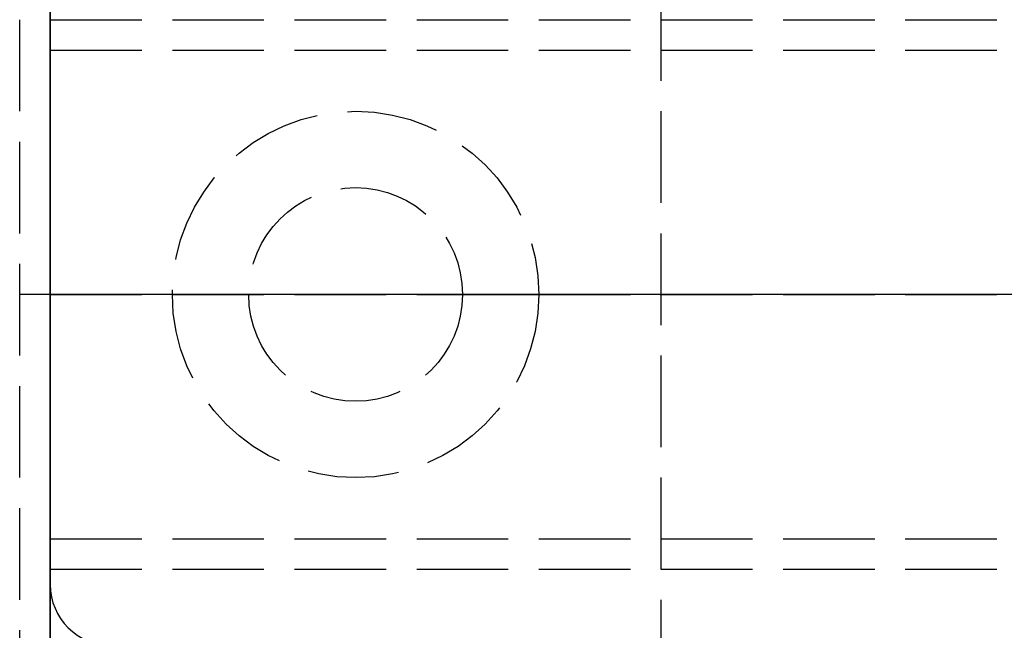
# Model space of a CAD drawing. Header units: millimetres. Extents: x 0 to 2050, y -94 to 94.
# Tile 3 of 13: x 0 to 16, y -5 to 5. Entities that reach past the tile are written whole.
import ezdxf

# ---------------------------------------------------------------- set-up
doc = ezdxf.new("R2010")
doc.units = ezdxf.units.MM
doc.header["$LTSCALE"] = 10
doc.linetypes.add('ALLCAD_Strich', pattern=[0.2, 0.15, -0.05])
for name, color, linetype in [('BESCH_KONT_sich_schn_ansi_2d', 40, 'Continuous'), ('BESCH_KONT_sich_schn_grun_2d', 10, 'Continuous'), ('BESCH_KONT_sich_schn_seit_2d', 160, 'Continuous')]:
    doc.layers.add(name, color=color, linetype=linetype)

msp = doc.modelspace()

# ---------------------------------------------------------------- linework, layer by layer
at = {"layer": 'BESCH_KONT_sich_schn_ansi_2d', "linetype": 'ALLCAD_Strich'}
for p, q in [((0, 0, 24), (-0.5, 0, 24)), ((-0.5, 0, 6), (-0.5, 0, 24)), ((0, 0, 6), (-0.5, 0, 6)), ((0, 0, 7), (995, 0, 7)), ((0, 0, 7), (0, 0, 2301)), ((0, 0, 2301), (995, 0, 2301)), ((0, 0, 2301), (0, 0, 2368)), ((0, 0, 2368), (2050, 0, 2368)), ((2050, 0, 2418), (0, 0, 2418)), ((0, 0, 2418), (0, 0, 2368)), ((0, 0, 6), (0, 0, 7)), ((0, 0, 6), (995, 0, 6)), ((0, 0, 7), (0, 0, 6)), ((0, 0, 24), (1055, 0, 24)), ((1055, 0, 2307), (0, 0, 2307)), ((0, 0, 2337), (2050, 0, 2337)), ((2050, 0, 2338.5), (0, 0, 2338.5)), ((0, 0, 2365.5), (2050, 0, 2365.5)), ((0, 0, 2339.5), (2050, 0, 2339.5)), ((0, 0, 2335), (2050, 0, 2335)), ((0, 0, 2363.5), (2050, 0, 2363.5)), ((0, 0, 2363), (2050, 0, 2363)), ((0, 0, 23), (1055, 0, 23)), ((0, 0, 24), (1055, 0, 24)), ((10, 0, 21.5), (0, 0, 21.5)), ((10, 0, 23), (0, 0, 23)), ((0.002, 0, 2363.503), (0.002, 0, 2363.505)), ((0.002, 0, 7.003), (0.002, 0, 7.005)), ((0.003, 0, 2363.508), (0.003, 0, 2363.508)), ((0.003, 0, 2363.507), (0.003, 0, 2363.507)), ((0.003, 0, 2363.502), (0.003, 0, 2363.502)), ((0.003, 0, 7.008), (0.003, 0, 7.008)), ((0.003, 0, 7.007), (0.003, 0, 7.007)), ((0.003, 0, 7.002), (0.003, 0, 7.002)), ((0.004, 0, 2363.505), (0.004, 0, 2363.503)), ((0.004, 0, 7.005), (0.004, 0, 7.003)), ((0.006, 0, 2363.503), (0.006, 0, 2363.505)), ((0.006, 0, 7.003), (0.006, 0, 7.005)), ((0.007, 0, 2363.506), (0.007, 0, 2363.505)), ((0.007, 0, 7.006), (0.007, 0, 7.005)), ((0.009, 0, 2363.503), (0.011, 0, 2363.503)), ((0.009, 0, 2363.505), (0.009, 0, 2363.505)), ((0.013, 0, 2363.508), (0.009, 0, 2363.508)), ((0.009, 0, 7.003), (0.011, 0, 7.003)), ((0.009, 0, 7.005), (0.009, 0, 7.005)), ((0.013, 0, 7.008), (0.009, 0, 7.008)), ((0.01, 0, 2363.506), (0.011, 0, 2363.506)), ((0.011, 0, 2363.504), (0.01, 0, 2363.504)), ((0.01, 0, 7.006), (0.011, 0, 7.006)), ((0.011, 0, 7.004), (0.01, 0, 7.004)), ((0.011, 0, 2363.503), (0.011, 0, 2363.5)), ((0.011, 0, 2363.5), (0.013, 0, 2363.5)), ((0.011, 0, 2363.506), (0.011, 0, 2363.504)), ((0.011, 0, 7.003), (0.011, 0, 7)), ((0.011, 0, 7), (0.013, 0, 7)), ((0.011, 0, 7.006), (0.011, 0, 7.004)), ((0.013, 0, 2363.5), (0.013, 0, 2363.508)), ((0.013, 0, 7), (0.013, 0, 7.008)), ((0.014, 0, 2363.505), (0.014, 0, 2363.503)), ((0.014, 0, 7.005), (0.014, 0, 7.003)), ((0.016, 0, 2363.503), (0.016, 0, 2363.505)), ((0.016, 0, 7.003), (0.016, 0, 7.005)), ((0.017, 0, 2363.508), (0.017, 0, 2363.508)), ((0.017, 0, 2363.507), (0.017, 0, 2363.507)), ((0.017, 0, 2363.502), (0.017, 0, 2363.502)), ((0.017, 0, 7.008), (0.017, 0, 7.008)), ((0.017, 0, 7.007), (0.017, 0, 7.007)), ((0.017, 0, 7.002), (0.017, 0, 7.002)), ((0.018, 0, 2363.505), (0.018, 0, 2363.503)), ((0.018, 0, 7.005), (0.018, 0, 7.003)), ((0.02, 0, 2363.503), (0.02, 0, 2363.505)), ((0.02, 0, 7.003), (0.02, 0, 7.005)), ((1, 0, 2363.5), (1, 0, 2365.5)), ((8, 0, 2361), (2, 0, 2361)), ((8, 0, 2360.5), (2, 0, 2360.5)), ((2, 0, 2360.5), (2, 0, 2361)), ((3.25, 0, 2362), (2, 0, 2361)), ((3.25, 0, 2365.5), (3.25, 0, 2363.5)), ((6.75, 0, 2362), (3.25, 0, 2362)), ((3.25, 0, 2362), (3.25, 0, 2365.5)), ((6.75, 0, 2365.5), (6.75, 0, 2363.5)), ((6.75, 0, 2362), (8, 0, 2361)), ((6.75, 0, 2362), (6.75, 0, 2365.5)), ((8, 0, 2360.5), (8, 0, 2361)), ((9.98, 0, 7.005), (9.983, 0, 7.005)), ((9.98, 0, 7), (9.98, 0, 7.005)), ((9.982, 0, 7), (9.982, 0, 7.005)), ((9.983, 0, 7), (9.983, 0, 7.005)), ((9.986, 0, 7.005), (9.983, 0, 7.005)), ((9.983, 0, 7), (9.983, 0, 7.005)), ((9.983, 0, 7.005), (9.983, 0, 7.005)), ((9.983, 0, 7), (9.983, 0, 7.005)), ((9.983, 0, 7), (9.983, 0, 7.005)), ((9.984, 0, 7), (9.984, 0, 7.005)), ((9.986, 0, 7), (9.986, 0, 7.005)), ((9.987, 0, 7), (9.987, 0, 7.005)), ((9.987, 0, 7.005), (9.989, 0, 7.005)), ((9.989, 0, 7.005), (9.991, 0, 7.005)), ((9.989, 0, 7), (9.989, 0, 7.005)), ((9.989, 0, 7), (9.989, 0, 7.005)), ((9.99, 0, 7), (9.99, 0, 7.005)), ((9.993, 0, 7.005), (9.991, 0, 7.005)), ((9.991, 0, 7), (9.991, 0, 7.005)), ((9.991, 0, 7), (9.991, 0, 7.005)), ((9.993, 0, 7), (9.993, 0, 7.005)), ((9.994, 0, 7.005), (9.997, 0, 7.005)), ((9.994, 0, 7), (9.994, 0, 7.005)), ((9.996, 0, 7), (9.996, 0, 7.005)), ((9.997, 0, 7), (9.997, 0, 7.005)), ((10, 0, 7.005), (9.997, 0, 7.005)), ((9.997, 0, 7), (9.997, 0, 7.005)), ((9.997, 0, 7.005), (9.997, 0, 7.005)), ((9.997, 0, 7), (9.997, 0, 7.005)), ((9.997, 0, 7), (9.997, 0, 7.005)), ((9.998, 0, 7), (9.998, 0, 7.005)), ((10, 0, 23), (10, 0, 6))]:
    msp.add_line(p, q, dxfattribs=at)
at = {"layer": 'BESCH_KONT_sich_schn_ansi_2d', "linetype": 'ALLCAD_Strich', "extrusion": (0, -1, 0)}
for centre, radius, start, end in [((0.003, 2363.505), 0.00271, 90, 180), ((0.003, 2363.503), 0.00271, 180, 270), ((0.003, 7.005), 0.00271, 90, 180), ((0.003, 7.003), 0.00271, 180, 270), ((0.003, 2363.503), 0.00271, 270, 360), ((0.003, 2363.505), 0.00271, 0, 90), ((0.003, 7.003), 0.00271, 270, 360), ((0.003, 7.005), 0.00271, 0, 90), ((0.009, 2363.506), 0.00217, 90, 180), ((0.009, 2363.505), 0.00217, 180, 270), ((0.009, 7.006), 0.00217, 90, 180), ((0.009, 7.005), 0.00217, 180, 270), ((0.017, 2363.505), 0.00271, 90, 180), ((0.017, 2363.503), 0.00271, 180, 270), ((0.017, 7.005), 0.00271, 90, 180), ((0.017, 7.003), 0.00271, 180, 270), ((0.017, 2363.503), 0.00271, 270, 360), ((0.017, 2363.505), 0.00271, 0, 90), ((0.017, 7.003), 0.00271, 270, 360), ((0.017, 7.005), 0.00271, 0, 90)]:
    msp.add_arc(centre, radius, start, end, dxfattribs=at)
at = {"layer": 'BESCH_KONT_sich_schn_ansi_2d', "linetype": 'ALLCAD_Strich', "extrusion": (0, 1, 0)}
for centre, radius, start, end in [((-0.003, 2363.505), 0.00116, 0, 90), ((-0.003, 2363.503), 0.00116, 270, 0), ((-0.003, 7.005), 0.00116, 360, 90), ((-0.003, 7.003), 0.00116, 270, 0), ((-0.003, 2363.505), 0.00116, 90, 180), ((-0.003, 2363.503), 0.00116, 180, 270), ((-0.003, 7.005), 0.00116, 90, 180), ((-0.003, 7.003), 0.00116, 180, 270), ((-0.01, 2363.505), 0.00093, 270, 0), ((-0.01, 2363.505), 0.00093, 0, 90), ((-0.01, 7.005), 0.00093, 270, 0), ((-0.01, 7.005), 0.00093, 0, 90), ((-0.017, 2363.505), 0.00116, 0, 90), ((-0.017, 2363.503), 0.00116, 270, 0), ((-0.017, 7.005), 0.00116, 360, 90), ((-0.017, 7.003), 0.00116, 270, 0), ((-0.017, 2363.505), 0.00116, 90, 180), ((-0.017, 2363.503), 0.00116, 180, 270), ((-0.017, 7.005), 0.00116, 90, 180), ((-0.017, 7.003), 0.00116, 180, 270)]:
    msp.add_arc(centre, radius, start, end, dxfattribs=at)
at = {"layer": 'BESCH_KONT_sich_schn_grun_2d', "linetype": 'ALLCAD_Strich'}
for p, q in [((0, 94), (0, -94)), ((-0.5, -11), (-0.5, 11)), ((10, 9), (10, -9)), ((0, 4.5), (2050, 4.5)), ((0, 4), (2050, 4)), ((0, -4), (2050, -4)), ((0, -4.5), (2050, -4.5))]:
    msp.add_line(p, q, dxfattribs=at)
for radius in [3, 1.75, 1.75]:
    msp.add_circle((5, 0), radius, dxfattribs=at)
msp.add_arc((1, -4.75), 1, 180, 270, dxfattribs=at)
at = {"layer": 'BESCH_KONT_sich_schn_seit_2d', "linetype": 'ALLCAD_Strich'}
for p, q in [((0, -94, 2368), (0, 94, 2368)), ((0, 94, 2418), (0, -94, 2418)), ((0, -20, 2307), (0, 20, 2307)), ((0, -16.5, 2368), (0, 16.5, 2368)), ((0, 12, 2350.5), (0, -12, 2350.5)), ((0, 12, 2346.5), (0, -12, 2346.5)), ((0, 12, 2350.5), (0, -12, 2350.5)), ((0, 12, 2346.5), (0, -12, 2346.5)), ((0, -11, 24), (0, 11, 24)), ((0, 11, 6), (0, -11, 6)), ((0, -10.5, 2341.5), (0, 10.5, 2341.5)), ((0, 2.727, 2342.25), (0, 10.5, 2342.25)), ((0, -10.5, 2345.3), (0, 10.5, 2345.3)), ((0, -10.5, 2342.8), (0, 10.5, 2342.8)), ((0, -10.5, 2345), (0, 10.5, 2345)), ((0, -10.5, 2349), (0, 10.5, 2349)), ((0, 10.5, 2353.3), (0, -10.5, 2353.3)), ((0, 4, 2347.5), (0, 10.5, 2347.5)), ((0, -9, 2319.5), (0, 9, 2319.5)), ((0, -9, 2310), (0, 9, 2310)), ((0, -9), (0, 9)), ((0, 9, 2), (0, -9, 2)), ((0, 9, 23), (0, -9, 23)), ((0, -9, 2316.5), (0, 9, 2316.5)), ((0, -9, 23), (0, 9, 23)), ((0, -8.5, 2321.5), (0, 8.5, 2321.5)), ((0, 8.5, 2314.5), (0, -8.5, 2314.5)), ((0, 4.5, 2353.5), (0, 8, 2353.5)), ((0, 8, 2345.5), (0, 0, 2345.5)), ((0, 3.016, 2342.3), (0, 7.976, 2347.2)), ((0, 7.976, 2358.4), (0, 3.016, 2363.3)), ((0, -7.5, 7), (0, 7.5, 7)), ((0, 7.5, 21.5), (0, -7.5, 21.5)), ((0, 7, 16), (0, -7, 16)), ((0, -6.635, 2345.876), (0, 6.635, 2345.876)), ((0, 6.5, 2335.5), (0, 4.5, 2335.5)), ((0, 4, 3.5), (0, 6.5, 3.5)), ((0, 6.062, 2327.5), (0, 0, 2327.5)), ((0, 6.062, 2308.5), (0, 0, 2308.5)), ((0, 6, 2363), (0, 4, 2363)), ((0, 4, 2365), (0, 5.75, 2365)), ((0, 4, 2346), (0, 5.5, 2346)), ((0, 4, 2351), (0, 5.5, 2351)), ((0, 4, 2344.5), (0, 5.5, 2344.5)), ((0, 4, 2352.5), (0, 5.5, 2352.5)), ((0, 5.5, 2352.5), (0, 4.5, 2352.5)), ((0, 5.5, 2344.5), (0, 4.5, 2344.5)), ((0, 5.5, 2351), (0, 4.5, 2351)), ((0, 5.5, 2346), (0, 4.5, 2346)), ((0, 2.89, 2342.376), (0, 5.44, 2344.804)), ((0, 3.303, 2334.7), (0, 5.4, 2338.483)), ((0, 4.75, 2363.5), (0, -4.75, 2363.5)), ((0, 4.75, 2365.5), (0, -4.75, 2365.5)), ((0, 4, 2363.5), (0, 4.5, 2363.5)), ((0, 4.5, 2363.5), (0, 4.5, 2365.5)), ((0, -4.5, 2365.5), (0, 4.5, 2365.5)), ((0, 4.5, 2335.5), (0, 4.5, 2337.308)), ((0, 4.5, 2338.804), (0, 4.5, 2337.308)), ((0, 4.5, 2338.804), (0, 4.5, 2339.212)), ((0, 4.5, 2340.916), (0, 4.5, 2339.212)), ((0, 4.5, 2341.5), (0, 4.5, 2340.916)), ((0, -4.5, 2335.5), (0, 4.5, 2335.5)), ((0, -4.5, 2337.308), (0, 4.5, 2337.308)), ((0, -4.5, 2338.804), (0, 4.5, 2338.804)), ((0, -4.5, 2339.212), (0, 4.5, 2339.212)), ((0, -4.5, 2340.916), (0, 4.5, 2340.916)), ((0, 4.5, 2353.5), (0, -4.5, 2353.5)), ((0, 4.5, 2341.5), (0, 4.5, 2353.5)), ((0, -4.5, 2341.415), (0, 4.5, 2341.415)), ((0, 2, 2342.5), (0, 4.5, 2342.5)), ((0, 4.5, 2352), (0, 2, 2352)), ((0, 4.5, 2349), (0, 2, 2349)), ((0, 4.5, 2345), (0, 2, 2345)), ((0, -4.5, 2346), (0, 4.5, 2346)), ((0, -4.5, 2351), (0, 4.5, 2351)), ((0, 0.007, 2357.4), (0, 4.5, 2357.4)), ((0, -4.5, 2355.5), (0, 4.5, 2355.5)), ((0, -4.5, 2359.5), (0, 4.5, 2359.5)), ((0, -4.5, 2355.2), (0, 4.5, 2355.2)), ((0, -4.5, 2356.2), (0, 4.5, 2356.2)), ((0, 4.5, 2356.7), (0, 4.5, 2358.8)), ((0, -4.5, 2358.8), (0, 4.5, 2358.8)), ((0, 4.5, 2359.068), (0, 4.5, 2358.8)), ((0, -4.5, 2359.068), (0, 4.5, 2359.068)), ((0, 4.5, 2359.068), (0, 4.5, 2359.732)), ((0, -4.5, 2359.732), (0, 4.5, 2359.732)), ((0, 4.5, 2359.732), (0, 4.5, 2360)), ((0, 2.013, 2360), (0, 4.5, 2360)), ((0, -4.5, 2358.136), (0, 4.5, 2358.136)), ((0, -4.5, 2358.4), (0, 4.5, 2358.4)), ((0, -4.5, 2355), (0, 4.5, 2355)), ((0, 4.5, 2363), (0, 4.5, 2360)), ((0, 4.5, 2341.7), (0, -4.5, 2341.7)), ((0, 4.5, 2354.527), (0, -4.5, 2354.527)), ((0, 4.25, 2356.4), (0, 4.25, 2349.2)), ((0, 4.25, 2349.2), (0, -4.25, 2349.2)), ((0, 4.25, 2356.4), (0, -4.25, 2356.4)), ((0, -4.25, 2355.1), (0, 4.25, 2355.1)), ((0, 4, 2363), (0, 4, 2363.5)), ((0, 4, 2327.5), (0, 4, 2335.5)), ((0, 4, 6), (0, 4, 2)), ((0, 4, 2345.5), (0, 4, 2335.5)), ((0, 4, 2345.5), (0, 4, 2335.5)), ((0, 2.118, 2363), (0, 4, 2363)), ((0, 4, 2365), (0, 2.118, 2365)), ((0, 4, 2365), (0, 4, 2363.5)), ((0, 4, 2353.3), (0, 4, 2348.5)), ((0, 4, 2350.5), (0, -4, 2350.5)), ((0, 4, 2346.5), (0, -4, 2346.5)), ((0, 4, 2319.5), (0, 4, 2321.5)), ((0, -4, 2348.5), (0, 4, 2348.5)), ((0, 4, 2316.5), (0, 4, 2327.5)), ((0, 4, 2335.5), (0, 4, 2348.5)), ((0, -4, 3.5), (0, 4, 3.5)), ((0, 4, 7), (0, 4, 6)), ((0, 3.75, 2353.5), (0, 3.75, 2353.502)), ((0, -3.75, 2353.5), (0, 3.75, 2353.5)), ((0, -3.75, 2353.502), (0, 3.75, 2353.502)), ((0, -3.303, 2334.7), (0, 3.303, 2334.7)), ((0, 3.016, 2363.3), (0, 1.75, 2363.3)), ((0, -3.016, 2342.3), (0, 3.016, 2342.3)), ((0, 0, 2361), (0, 3, 2361)), ((0, 0, 2360.5), (0, 3, 2360.5)), ((0, 3, 2360.5), (0, 3, 2361)), ((0, 1.75, 2362), (0, 3, 2361)), ((0, 3), (0, 3, 2)), ((0, -2.727, 2342.25), (0, 2.727, 2342.25)), ((0, 2.5), (0, 2.5, 2)), ((0, 2.2, 2342.1), (0, -2.2, 2342.1)), ((0, 2.179, 2365), (0, 2.179, 2363)), ((0, 2.172, 2365), (0, 2.172, 2363)), ((0, 2.118, 2363), (0, 1.618, 2363)), ((0, 1.618, 2365), (0, 2.118, 2365)), ((0, 2.118, 2363), (0, 2.118, 2365)), ((0, -2.013, 2360), (0, 2.013, 2360)), ((0, 2, 2353.5), (0, 2, 2342.487)), ((0, 2, 2365), (0, 2, 2360)), ((0, 1.879, 2365), (0, 1.879, 2363)), ((0, 0, 2362), (0, 1.75, 2362)), ((0, 1.75, 2362), (0, 1.75, 2363.5)), ((0, 1.75, 2363.3), (0, -1.75, 2363.3)), ((0, 1.75, 2365.5), (0, 1.75, 2363.5)), ((0, 1.75, 2363.5), (0, 1.75, 2365.5)), ((0, 1.63, 2365), (0, 1.63, 2363)), ((0, 0, 2363), (0, 1.618, 2363)), ((0, 1.618, 2365), (0, -1.618, 2365)), ((0, 1.618, 2365), (0, 1.618, 2363)), ((0, 0.5, 2307), (0, 0.5, 2310)), ((0, 0.015, 2363.497), (0, 0.015, 2363.495)), ((0, 0.013, 2363.495), (0, 0.013, 2363.497)), ((0, 0.012, 2363.492), (0, 0.012, 2363.492)), ((0, 0.012, 2363.498), (0, 0.012, 2363.498)), ((0, 0.012, 2363.493), (0, 0.012, 2363.493)), ((0, 0.012, 2310.005), (0, 0.011, 2310.005)), ((0, 0.012, 2310.005), (0, 0.012, 2310)), ((0, 0.011, 2363.497), (0, 0.011, 2363.495)), ((0, 0.01, 2310.005), (0, 0.011, 2310.005)), ((0, 0.011, 2310), (0, 0.011, 2310.005)), ((0, 0.01, 2357.397), (0, 0.01, 2357.395)), ((0, 0.01, 2310), (0, 0.01, 2310.005)), ((0, 0.01, 2310.005), (0, 0.006, 2310.005)), ((0, 0.01, 2310), (0, 0.01, 2310.005)), ((0, 0.01, 2310), (0, 0.01, 2310.005)), ((0, 0.01, 2310), (0, 0.01, 2310.005)), ((0, 0.01, 2310.005), (0, 0.01, 2310)), ((0, 0.009, 2363.495), (0, 0.009, 2363.497)), ((0, 0.009, 2310), (0, 0.009, 2310.005)), ((0, 0.009, 2310), (0, 0.009, 2310.005)), ((0, 0.009, 2310), (0, 0.009, 2310.005)), ((0, 0.008, 2357.395), (0, 0.008, 2357.397)), ((0, 0.008, 2363.498), (0, 0.008, 2363.497)), ((0, 0.007, 2357.392), (0, 0.007, 2357.392)), ((0, -0.007, 2357.4), (0, 0.007, 2357.4)), ((0, 0.007, 2357.393), (0, 0.007, 2357.393)), ((0, 0.007, 2357.4), (0, 0.007, 2357.4)), ((0, 0.007, 2357.398), (0, 0.007, 2357.398)), ((0, 0.007, 2363.497), (0, 0.007, 2363.497)), ((0, 0.007, 2310), (0, 0.007, 2310.005)), ((0, 0.007, 2310), (0, 0.007, 2310.005)), ((0, 0.007, 2310), (0, 0.007, 2310.005)), ((0, 0.006, 2357.397), (0, 0.006, 2357.395)), ((0, 0.006, 2363.498), (0, 0.004, 2363.498)), ((0, 0.006, 2363.495), (0, 0.004, 2363.495)), ((0, 0.004, 2363.496), (0, 0.006, 2363.496)), ((0, 0.002, 2363.5), (0, 0.006, 2363.5)), ((0, 0.006, 2310), (0, 0.006, 2310.005)), ((0, 0.006, 2310), (0, 0.006, 2310.005)), ((0, 0.004, 2310.005), (0, 0.006, 2310.005)), ((0, 0.006, 2310), (0, 0.006, 2310.005)), ((0, 0.006, 2310), (0, 0.006, 2310.005)), ((0, 0.006, 2310.005), (0, 0.006, 2310.005)), ((0, 0.006, 2310), (0, 0.006, 2310.005)), ((0, 0.006, 2310), (0, 0.006, 2310.005)), ((0, 0.005, 2363.495), (0, 0.005, 2363.497)), ((0, 0.005, 2310), (0, 0.005, 2310.005)), ((0, 0.004, 2357.395), (0, 0.004, 2357.397)), ((0, 0.004, 2363.495), (0, 0.004, 2363.492)), ((0, 0.004, 2363.492), (0, 0.002, 2363.492)), ((0, 0.004, 2363.498), (0, 0.004, 2363.496)), ((0, 0.004, 2310.005), (0, 0.004, 2310)), ((0, 0.004, 2310.005), (0, 0.003, 2310.005)), ((0, 0.004, 2310), (0, 0.004, 2310.005)), ((0, 0.004, 7), (0, 0.004, 6.995)), ((0, 0.001, 6.995), (0, 0.004, 6.995)), ((0, 0.004, 7), (0, 0.004, 6.995)), ((0, 0.003, 2357.395), (0, 0.003, 2357.394)), ((0, 0.003, 2357.4), (0, 0.003, 2357.392)), ((0, 0.001, 2357.4), (0, 0.003, 2357.4)), ((0, 0.003, 2357.392), (0, -0.001, 2357.392)), ((0, 0.003, 2363.497), (0, 0.003, 2363.495)), ((0, 0.003, 2310), (0, 0.003, 2310.005)), ((0, 0.003, 2310), (0, 0.003, 2310.005)), ((0, 0.003, 2310.005), (0, 0.001, 2310.005)), ((0, 0.003, 2310), (0, 0.003, 2310.005)), ((0, 0.003, 2310), (0, 0.003, 2310.005)), ((0, 0.002, 2363.492), (0, 0.002, 2363.5)), ((0, 0.002, 2363.493), (0, 0.001, 2363.493)), ((0, 0.001, 2363.498), (0, 0.002, 2363.498)), ((0, 0.001, 2363.492), (0, 0.002, 2363.492)), ((0, 0.002, 2310), (0, 0.002, 2310.005)), ((0, 0.002, 2310), (0, 0.002, 2310.005)), ((0, 0.002, 2310), (0, 0.002, 2310.005)), ((0, 0.002, 7), (0, 0.002, 6.995)), ((0, 0.001, 2357.395), (0, 0.001, 2357.395)), ((0, 0, 2357.394), (0, 0.001, 2357.394)), ((0, -0.001, 2357.397), (0, 0.001, 2357.397)), ((0, 0.001, 2357.397), (0, 0.001, 2357.4)), ((0, 0.001, 2357.394), (0, 0.001, 2357.396)), ((0, 0.001, 2357.396), (0, 0, 2357.396)), ((0, 0.001, 2363.497), (0, 0.001, 2363.495)), ((0, 0.001, 2310.005), (0, 0.001, 2310.005)), ((0, 0, 2310.005), (0, 0.001, 2310.005)), ((0, 0.001, 2310), (0, 0.001, 2310.005)), ((0, 0.001, 2310), (0, 0.001, 2310.005)), ((0, 0.001, 2310), (0, 0.001, 2310.005)), ((0, 0.001, 2310), (0, 0.001, 2310.005)), ((0, 0.001, 7), (0, 0.001, 6.995)), ((0, 0.001, 6.995), (0, -0.001, 6.995)), ((0, 0.001, 7), (0, 0.001, 6.995)), ((0, 0, 2327.5), (0, -6.062, 2327.5)), ((0, 0, 2321.5), (0, 0, 2327.5)), ((0, 0, 2345.5), (0, -8, 2345.5)), ((0, 0, 2363.497), (0, 0, 2363.495)), ((0, 0, 2310), (0, 0, 2310.005)), ((0, 0, 2308.5), (0, -6.062, 2308.5)), ((0, 0, 2308.5), (0, 0, 2314.5)), ((0, -3, 2361), (0, 0, 2361)), ((0, -3, 2360.5), (0, 0, 2360.5)), ((0, -1.75, 2362), (0, 0, 2362)), ((0, -0.001, 2357.394), (0, 0, 2357.394)), ((0, 0, 2357.396), (0, -0.001, 2357.396)), ((0, -1.618, 2363), (0, 0, 2363)), ((0, 0, 2363.495), (0, 0, 2363.497)), ((0, 0, 2310), (0, 0, 2310.005)), ((0, 0, 2310.005), (0, 0, 2310)), ((0, 0, 2310), (0, 0, 2310.005)), ((0, 0, 7), (0, 0, 6.995)), ((0, -0.001, 2357.396), (0, -0.001, 2357.394)), ((0, -0.003, 2357.4), (0, -0.001, 2357.4)), ((0, -0.001, 2357.4), (0, -0.001, 2357.397)), ((0, -0.001, 2357.397), (0, -0.001, 2357.397)), ((0, -0.001, 2357.392), (0, -0.003, 2357.392)), ((0, -0.001, 2357.395), (0, -0.001, 2357.395)), ((0, -0.001, 2363.492), (0, -0.002, 2363.492)), ((0, -0.001, 2363.498), (0, -0.002, 2363.498)), ((0, -0.002, 2363.493), (0, -0.001, 2363.493)), ((0, -0.001, 2363.495), (0, -0.001, 2363.497)), ((0, -0.001, 2310.005), (0, -0.001, 2310.005)), ((0, -0.002, 2310.005), (0, -0.001, 2310.005)), ((0, -0.001, 2310), (0, -0.001, 2310.005)), ((0, -0.001, 7), (0, -0.001, 6.995)), ((0, -0.001, 7), (0, -0.001, 6.995)), ((0, -0.001, 7), (0, -0.001, 6.995)), ((0, -0.004, 6.995), (0, -0.001, 6.995)), ((0, -0.001, 7), (0, -0.001, 6.995)), ((0, -0.002, 2363.5), (0, -0.002, 2363.492)), ((0, -0.002, 2363.492), (0, -0.004, 2363.492)), ((0, -0.006, 2363.5), (0, -0.002, 2363.5)), ((0, -0.002, 2310), (0, -0.002, 2310.005)), ((0, -0.002, 2310.005), (0, -0.006, 2310.005)), ((0, -0.002, 2310), (0, -0.002, 2310.005)), ((0, -0.002, 2310), (0, -0.002, 2310.005)), ((0, -0.002, 2310), (0, -0.002, 2310.005)), ((0, -0.002, 2310.005), (0, -0.002, 2310)), ((0, -0.002, 6.995), (0, -0.002, 7)), ((0, -0.002, 7), (0, -0.002, 6.995)), ((0, -0.002, 7), (0, -0.002, 6.995)), ((0, -0.003, 2357.392), (0, -0.003, 2357.4)), ((0, -0.003, 2357.394), (0, -0.003, 2357.395)), ((0, -0.003, 2363.497), (0, -0.003, 2363.495)), ((0, -0.003, 2310), (0, -0.003, 2310.005)), ((0, -0.003, 2310), (0, -0.003, 2310.005)), ((0, -0.003, 2310), (0, -0.003, 2310.005)), ((0, -0.004, 2357.397), (0, -0.004, 2357.395)), ((0, -0.004, 2363.498), (0, -0.006, 2363.498)), ((0, -0.006, 2363.496), (0, -0.004, 2363.496)), ((0, -0.004, 2363.496), (0, -0.004, 2363.498)), ((0, -0.004, 2363.492), (0, -0.004, 2363.495)), ((0, -0.004, 2363.495), (0, -0.006, 2363.495)), ((0, -0.004, 7), (0, -0.004, 6.995)), ((0, -0.004, 7), (0, -0.004, 6.995)), ((0, -0.005, 2363.495), (0, -0.005, 2363.497)), ((0, -0.005, 2310), (0, -0.005, 2310.005)), ((0, -0.005, 2310), (0, -0.005, 2310.005)), ((0, -0.005, 2310), (0, -0.005, 2310.005)), ((0, -0.006, 2357.395), (0, -0.006, 2357.397)), ((0, -0.006, 2310), (0, -0.006, 2310.005)), ((0, -0.008, 2310.005), (0, -0.006, 2310.005)), ((0, -0.006, 2310), (0, -0.006, 2310.005)), ((0, -0.006, 2310), (0, -0.006, 2310.005)), ((0, -0.006, 2310.005), (0, -0.006, 2310.005)), ((0, -0.006, 2310), (0, -0.006, 2310.005)), ((0, -0.006, 2310), (0, -0.006, 2310.005)), ((0, -0.007, 2357.392), (0, -0.007, 2357.392)), ((0, -4.5, 2357.4), (0, -0.007, 2357.4)), ((0, -0.007, 2357.393), (0, -0.007, 2357.393)), ((0, -0.007, 2357.4), (0, -0.007, 2357.4)), ((0, -0.007, 2357.398), (0, -0.007, 2357.398)), ((0, -0.007, 2363.497), (0, -0.007, 2363.497)), ((0, -0.007, 2310), (0, -0.007, 2310.005)), ((0, -0.008, 2357.397), (0, -0.008, 2357.395)), ((0, -0.008, 2363.497), (0, -0.008, 2363.498)), ((0, -0.008, 2310), (0, -0.008, 2310.005)), ((0, -0.009, 2363.495), (0, -0.009, 2363.497)), ((0, -0.01, 2357.395), (0, -0.01, 2357.397)), ((0, -0.011, 2363.497), (0, -0.011, 2363.495)), ((0, -0.012, 2363.493), (0, -0.012, 2363.493)), ((0, -0.012, 2363.498), (0, -0.012, 2363.498)), ((0, -0.012, 2363.492), (0, -0.012, 2363.492)), ((0, -0.013, 2363.497), (0, -0.013, 2363.495)), ((0, -0.015, 2363.495), (0, -0.015, 2363.497)), ((0, -1.618, 2363), (0, -2.118, 2363)), ((0, -2.118, 2365), (0, -1.618, 2365)), ((0, -1.618, 2365), (0, -1.618, 2363)), ((0, -1.63, 2365), (0, -1.63, 2363)), ((0, -1.75, 2363.3), (0, -3.016, 2363.3)), ((0, -1.75, 2362), (0, -3, 2361)), ((0, -1.75, 2362), (0, -1.75, 2363.5)), ((0, -1.75, 2365.5), (0, -1.75, 2363.5)), ((0, -1.75, 2363.5), (0, -1.75, 2365.5)), ((0, -1.879, 2365), (0, -1.879, 2363)), ((0, -4.5, 2342.5), (0, -2, 2342.5)), ((0, -2, 2353.5), (0, -2, 2342.487)), ((0, -2, 2352), (0, -4.5, 2352)), ((0, -2, 2349), (0, -4.5, 2349)), ((0, -2, 2345), (0, -4.5, 2345)), ((0, -2, 2365), (0, -2, 2360)), ((0, -4.5, 2360), (0, -2.013, 2360)), ((0, -4, 2363), (0, -2.118, 2363)), ((0, -2.118, 2363), (0, -2.118, 2365)), ((0, -2.118, 2365), (0, -4, 2365)), ((0, -2.172, 2365), (0, -2.172, 2363)), ((0, -2.179, 2365), (0, -2.179, 2363)), ((0, -2.5), (0, -2.5, 2)), ((0, -10.5, 2342.25), (0, -2.727, 2342.25)), ((0, -5.44, 2344.804), (0, -2.89, 2342.376)), ((0, -3, 2360.5), (0, -3, 2361)), ((0, -3), (0, -3, 2)), ((0, -3.016, 2363.3), (0, -7.976, 2358.4)), ((0, -7.976, 2347.2), (0, -3.016, 2342.3)), ((0, -5.4, 2338.483), (0, -3.303, 2334.7)), ((0, -3.75, 2353.502), (0, -3.75, 2353.5)), ((0, -4.5, 2363.5), (0, -4, 2363.5)), ((0, -4, 2363.5), (0, -4, 2363)), ((0, -4, 2363), (0, -6, 2363)), ((0, -4, 2327.5), (0, -4, 2335.5)), ((0, -6.5, 3.5), (0, -4, 3.5)), ((0, -4, 6), (0, -4, 2)), ((0, -4, 2345.5), (0, -4, 2335.5)), ((0, -4, 2345.5), (0, -4, 2335.5)), ((0, -4, 2365), (0, -4, 2363.5)), ((0, -5.75, 2365), (0, -4, 2365)), ((0, -4, 2347.5), (0, -10.5, 2347.5)), ((0, -4, 2353.3), (0, -4, 2348.5)), ((0, -5.5, 2346), (0, -4, 2346)), ((0, -5.5, 2351), (0, -4, 2351)), ((0, -5.5, 2344.5), (0, -4, 2344.5)), ((0, -5.5, 2352.5), (0, -4, 2352.5)), ((0, -4, 2319.5), (0, -4, 2321.5)), ((0, -4, 2316.5), (0, -4, 2327.5)), ((0, -4, 2335.5), (0, -4, 2348.5)), ((0, -4, 7), (0, -4, 6)), ((0, -4.25, 2356.4), (0, -4.25, 2349.2)), ((0, -4.5, 2365.5), (0, -4.5, 2363.5)), ((0, -4.5, 2340.916), (0, -4.5, 2341.5)), ((0, -4.5, 2339.212), (0, -4.5, 2340.916)), ((0, -4.5, 2339.212), (0, -4.5, 2338.804)), ((0, -4.5, 2337.308), (0, -4.5, 2338.804)), ((0, -4.5, 2337.308), (0, -4.5, 2335.5)), ((0, -4.5, 2335.5), (0, -6.5, 2335.5)), ((0, -4.5, 2353.5), (0, -4.5, 2341.5)), ((0, -8, 2353.5), (0, -4.5, 2353.5)), ((0, -4.5, 2358.8), (0, -4.5, 2356.7)), ((0, -4.5, 2358.8), (0, -4.5, 2359.068)), ((0, -4.5, 2359.732), (0, -4.5, 2359.068)), ((0, -4.5, 2360), (0, -4.5, 2359.732)), ((0, -4.5, 2363), (0, -4.5, 2360)), ((0, -4.5, 2353.737), (0, -10.5, 2353.737)), ((0, -4.5, 2353.5), (0, -4.5, 2353.737)), ((0, -10.5, 2351.312), (0, -4.5, 2351.312)), ((0, -4.5, 2356.7), (0, -4.5, 2353.737)), ((0, -4.5, 2356.7), (0, -10.5, 2356.7)), ((0, -4.5, 2350.742), (0, -10.5, 2350.742)), ((0, -10.5, 2349.5), (0, -4.5, 2349.5)), ((0, -4.5, 2349), (0, -10.5, 2349)), ((0, -4.5, 2345), (0, -10.5, 2345)), ((0, -4.5, 2352.5), (0, -5.5, 2352.5)), ((0, -4.5, 2344.5), (0, -5.5, 2344.5)), ((0, -4.5, 2351), (0, -5.5, 2351)), ((0, -4.5, 2346), (0, -5.5, 2346)), ((0, -4.5, 2307), (0, -4.5, 2310)), ((0, -4.75, 2363.5), (0, -4.75, 2365.5)), ((0, -5.5, 2363.5), (0, -4.75, 2363.5)), ((0, -5.5, 2365.5), (0, -4.75, 2365.5)), ((0, -4.8, 2363), (0, -4.8, 2361.537)), ((0, -4.8, 2363.5), (0, -4.8, 2363)), ((0, -4.8, 2361.537), (0, -4.8, 2360.5)), ((0, -4.8, 2363.5), (0, -4.8, 2365.5)), ((0, -7.632, 2339.798), (0, -5.4, 2338.483)), ((0, -5.5, 2347.2), (0, -5.5, 2344.5)), ((0, -5.5, 2352.5), (0, -5.5, 2352.05))]:
    msp.add_line(p, q, dxfattribs=at)
at = {"layer": 'BESCH_KONT_sich_schn_seit_2d', "linetype": 'ALLCAD_Strich', "extrusion": (-1, 0, 0)}
for centre in [(0, 2359.5), (0, 2346.5)]:
    msp.add_circle(centre, 3, dxfattribs=at)
at = {"layer": 'BESCH_KONT_sich_schn_seit_2d', "linetype": 'ALLCAD_Strich', "extrusion": (1, 0, 0)}
msp.add_circle((0, 2346.3), 1.75, dxfattribs=at)
for centre, radius, start, end in [((2.2, 2343.1), 1, 306.8699, 313.6028), ((2.2, 2343.1), 1, 270, 306.8699), ((0, 2359.3), 1.75, 136.7082, 43.2918), ((0, 2359.3), 1.75, 43.2918, 62.0436), ((0, 2359.3), 1.75, 62.0436, 136.7082), ((0.012, 2363.497), 0.00116, 0, 90), ((0.012, 2363.495), 0.00116, 270, 360), ((0.012, 2363.497), 0.00116, 90, 180), ((0.012, 2363.495), 0.00116, 180, 270), ((0.007, 2357.395), 0.00116, 270, 0), ((0.007, 2357.397), 0.00116, 0, 90), ((0.007, 2357.395), 0.00116, 180, 270), ((0.007, 2357.397), 0.00116, 90, 180), ((0.006, 2363.497), 0.00093, 270, 0), ((0.006, 2363.497), 0.00093, 0, 90), ((0.002, 2363.497), 0.00271, 0, 90), ((0.002, 2363.495), 0.00271, 270, 360), ((0, 2357.395), 0.00093, 270, 0), ((0, 2357.395), 0.00093, 0, 90), ((0.001, 2363.497), 0.00116, 90, 180), ((0.001, 2363.495), 0.00116, 180, 270), ((0, 2357.395), 0.00093, 90, 180), ((0, 2357.395), 0.00093, 180, 270), ((-0.001, 2363.497), 0.00116, 0, 90), ((-0.001, 2363.495), 0.00116, 270, 360), ((-0.002, 2363.497), 0.00116, 90, 180), ((-0.002, 2363.495), 0.00116, 180, 270), ((-0.007, 2357.395), 0.00116, 270, 0), ((-0.007, 2357.397), 0.00116, 0, 90), ((-0.006, 2363.497), 0.00093, 90, 180), ((-0.006, 2363.497), 0.00093, 180, 270), ((-0.007, 2357.395), 0.00116, 180, 270), ((-0.007, 2357.397), 0.00116, 90, 180), ((-0.012, 2363.497), 0.00271, 0, 90), ((-0.012, 2363.495), 0.00271, 270, 360), ((-0.012, 2363.497), 0.00116, 90, 180), ((-0.012, 2363.495), 0.00116, 180, 270), ((-2.2, 2343.1), 1, 233.1301, 270), ((-2.2, 2343.1), 1, 226.3972, 233.1301), ((-4.75, 2359.501), 1, 92.866, 180), ((-4.75, 2345.529), 1, 180, 226.3972)]:
    msp.add_arc(centre, radius, start, end, dxfattribs=at)
at = {"layer": 'BESCH_KONT_sich_schn_seit_2d', "linetype": 'ALLCAD_Strich', "extrusion": (-1, 0, 0)}
for centre, radius, start, end in [((-0.012, 2363.497), 0.00271, 90, 180), ((-0.012, 2363.495), 0.00271, 180, 270), ((-0.012, 2363.495), 0.00271, 270, 360), ((-0.012, 2363.497), 0.00271, 0, 90), ((-0.007, 2357.397), 0.00271, 90, 180), ((-0.007, 2357.395), 0.00271, 180, 270), ((-0.006, 2363.498), 0.00217, 90, 180), ((-0.006, 2363.497), 0.00217, 180, 270), ((-0.007, 2357.395), 0.00271, 270, 0), ((-0.007, 2357.397), 0.00271, 0, 90), ((-0.001, 2357.395), 0.00217, 90, 180), ((-0.001, 2357.394), 0.00217, 180, 270), ((-0.002, 2363.495), 0.00116, 180, 270), ((-0.002, 2363.497), 0.00116, 90, 180), ((0.001, 2363.497), 0.00271, 90, 180), ((0.001, 2363.495), 0.00271, 180, 270), ((-0.001, 2363.495), 0.00271, 270, 360), ((-0.001, 2363.497), 0.00271, 0, 90), ((0.001, 2357.394), 0.00217, 270, 0), ((0.001, 2357.395), 0.00217, 0, 90), ((0.002, 2363.497), 0.00271, 0, 90), ((0.002, 2363.495), 0.00271, 270, 360), ((0.007, 2357.397), 0.00271, 90, 180), ((0.007, 2357.395), 0.00271, 180, 270), ((0.006, 2363.497), 0.00217, 270, 0), ((0.006, 2363.498), 0.00217, 360, 90), ((0.007, 2357.395), 0.00271, 270, 0), ((0.007, 2357.397), 0.00271, 0, 90), ((0.012, 2363.495), 0.00116, 180, 270), ((0.012, 2363.497), 0.00116, 90, 180), ((0.012, 2363.495), 0.00271, 270, 360), ((0.012, 2363.497), 0.00271, 0, 90)]:
    msp.add_arc(centre, radius, start, end, dxfattribs=at)
at = {"layer": 'BESCH_KONT_sich_schn_seit_2d', "linetype": 'ALLCAD_Strich', "extrusion": (1, 0, 0)}
for start_param, end_param in [(-0.463816, 0), (0, 0.463816)]:
    msp.add_ellipse((0, 0, 2334.604), major_axis=(0, 0, 28.396), ratio=0.158472, start_param=start_param, end_param=end_param, dxfattribs=at)
at = {"layer": 'BESCH_KONT_sich_schn_seit_2d', "linetype": 'ALLCAD_Strich'}
for points, knots in [([(0, 4.5, 2352.75), (0, 4.5, 2352.522), (0, 4.513, 2352.244), (0, 4.6, 2351.594), (0, 4.679, 2351.218), (0, 4.864, 2350.658), (0, 4.93, 2350.482), (0, 5.088, 2350.118), (0, 5.181, 2349.93), (0, 5.391, 2349.555), (0, 5.508, 2349.368), (0, 5.764, 2349.009), (0, 5.901, 2348.836), (0, 6.312, 2348.372), (0, 6.624, 2348.081), (0, 7.283, 2347.589), (0, 7.624, 2347.381), (0, 7.984, 2347.208)], [4.406817, 4.406817, 4.406817, 4.406817, 5.92382, 5.92382, 7.531675, 7.531675, 8.200931, 8.200931, 8.870186, 8.870186, 9.539442, 9.539442, 10.208698, 10.208698, 11.477945, 11.477945, 12.622362, 12.622362, 12.622362, 12.622362]), ([(0, 3.75, 2353.5), (0, 3.753, 2353.5), (0, 3.755, 2353.5), (0, 3.76, 2353.5), (0, 3.762, 2353.5), (0, 3.773, 2353.5), (0, 3.781, 2353.499), (0, 3.803, 2353.498), (0, 3.817, 2353.497), (0, 3.844, 2353.494), (0, 3.856, 2353.493), (0, 3.916, 2353.483), (0, 3.964, 2353.471), (0, 4.059, 2353.435), (0, 4.105, 2353.412), (0, 4.235, 2353.332), (0, 4.324, 2353.249), (0, 4.457, 2353.031), (0, 4.5, 2352.895), (0, 4.5, 2352.75)], [4.885389, 4.885389, 4.885389, 4.885389, 4.892981, 4.892981, 4.900573, 4.900573, 4.936292, 4.936292, 5.041229, 5.041229, 5.146165, 5.146165, 5.592598, 5.592598, 6.03903, 6.03903, 7.043549, 7.043549, 8.048067, 8.048067, 8.048067, 8.048067]), ([(0, 2, 2342.487), (0, 2, 2342.479), (0, 1.988, 2342.466), (0, 1.936, 2342.432), (0, 1.897, 2342.41), (0, 1.793, 2342.362), (0, 1.73, 2342.334), (0, 1.582, 2342.278), (0, 1.499, 2342.248), (0, 1.323, 2342.193), (0, 1.224, 2342.165), (0, 1.007, 2342.112), (0, 0.89, 2342.087), (0, 0.645, 2342.046), (0, 0.516, 2342.03), (0, 0.257, 2342.008), (0, 0.127, 2342.003), (0, 0, 2342.003), (0, -0.127, 2342.003), (0, -0.257, 2342.008), (0, -0.516, 2342.03), (0, -0.645, 2342.046), (0, -0.89, 2342.087), (0, -1.007, 2342.112), (0, -1.224, 2342.165), (0, -1.323, 2342.193), (0, -1.499, 2342.248), (0, -1.582, 2342.278), (0, -1.73, 2342.334), (0, -1.793, 2342.362), (0, -1.897, 2342.41), (0, -1.936, 2342.432), (0, -1.988, 2342.466), (0, -2, 2342.479), (0, -2, 2342.487)], [-3.058152, -3.058152, -3.058152, -3.058152, -2.674094, -2.674094, -2.290036, -2.290036, -1.905979, -1.905979, -1.521921, -1.521921, -1.141441, -1.141441, -0.760961, -0.760961, -0.38048, -0.38048, 0, 0, 0, 0.38048, 0.38048, 0.760961, 0.760961, 1.141441, 1.141441, 1.521921, 1.521921, 1.905979, 1.905979, 2.290036, 2.290036, 2.674094, 2.674094, 3.058152, 3.058152, 3.058152, 3.058152]), ([(0, -4.5, 2352.75), (0, -4.5, 2352.895), (0, -4.457, 2353.031), (0, -4.324, 2353.249), (0, -4.235, 2353.332), (0, -4.105, 2353.412), (0, -4.059, 2353.435), (0, -3.964, 2353.471), (0, -3.916, 2353.483), (0, -3.856, 2353.493), (0, -3.844, 2353.494), (0, -3.817, 2353.497), (0, -3.803, 2353.498), (0, -3.781, 2353.499), (0, -3.773, 2353.5), (0, -3.762, 2353.5), (0, -3.76, 2353.5), (0, -3.755, 2353.5), (0, -3.753, 2353.5), (0, -3.75, 2353.5)], [1.722708, 1.722708, 1.722708, 1.722708, 2.727227, 2.727227, 3.731745, 3.731745, 4.178178, 4.178178, 4.62461, 4.62461, 4.729547, 4.729547, 4.834483, 4.834483, 4.870202, 4.870202, 4.877795, 4.877795, 4.885387, 4.885387, 4.885387, 4.885387]), ([(0, -7.984, 2347.208), (0, -7.624, 2347.381), (0, -7.283, 2347.589), (0, -6.624, 2348.081), (0, -6.312, 2348.372), (0, -5.901, 2348.836), (0, -5.764, 2349.009), (0, -5.508, 2349.368), (0, -5.391, 2349.555), (0, -5.181, 2349.93), (0, -5.088, 2350.118), (0, -4.93, 2350.482), (0, -4.864, 2350.658), (0, -4.679, 2351.218), (0, -4.6, 2351.594), (0, -4.513, 2352.244), (0, -4.5, 2352.522), (0, -4.5, 2352.75)], [17.94901, 17.94901, 17.94901, 17.94901, 19.093427, 19.093427, 20.362674, 20.362674, 21.03193, 21.03193, 21.701186, 21.701186, 22.370442, 22.370442, 23.039698, 23.039698, 24.647552, 24.647552, 26.164556, 26.164556, 26.164556, 26.164556])]:
    msp.add_open_spline(points, degree=3, knots=knots, dxfattribs=at)

doc.saveas('drawing.dxf')
